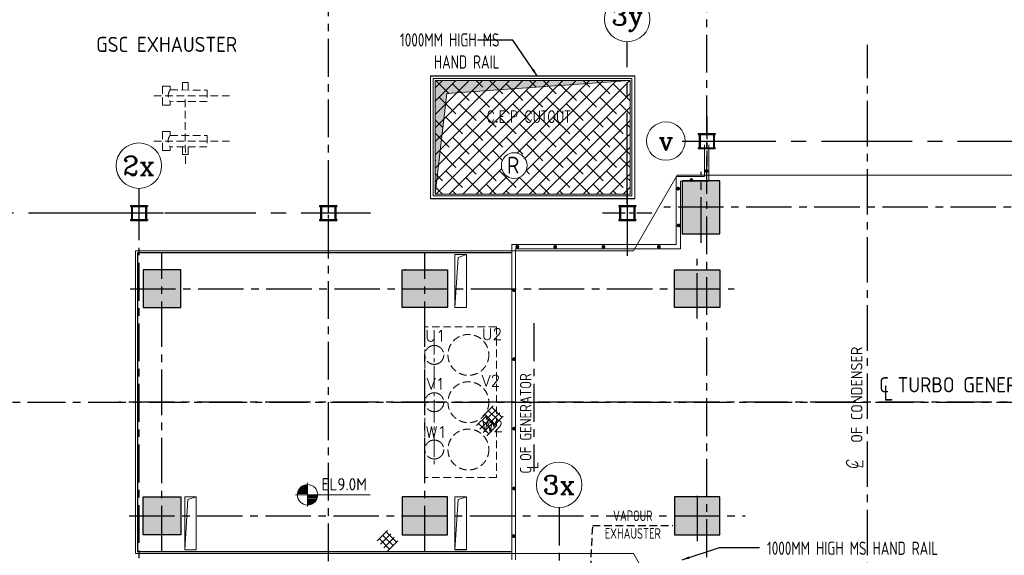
# Model space of a CAD drawing. Extents: x 18893 to 3351893, y -610358 to 406739.
# Tile 69 of 256: x 443057 to 469068, y 113230 to 127381. Entities that reach past the tile are written whole.
import ezdxf
from ezdxf.enums import TextEntityAlignment as Align

# ---------------------------------------------------------------- set-up
doc = ezdxf.new("R2010")
doc.units = 0
doc.header["$LTSCALE"] = 800
doc.header["$MEASUREMENT"] = 0
for name, pattern in [('CENTER', [2, 1.25, -0.25, 0.25, -0.25]), ('CENTER2', [1.125, 0.75, -0.125, 0.125, -0.125]), ('CONTINOUS', [0]), ('HIDDEN', [0.375, 0.25, -0.125])]:
    doc.linetypes.add(name, pattern=pattern)
doc.layers.get('0').update_dxf_attribs({"linetype": 'CONTINUOUS'})
for name, color, linetype, lineweight in [('A-CHEQUERED PLATE HATCH', 254, 'CONTINUOUS', 5), ('DIM', 4, 'CONTINUOUS', 13), ('equip', 251, 'CENTER2', 9), ('EQUPT', 251, 'HIDDEN', 9), ('HANDRAIL', 3, 'CONTINUOUS', 15), ('LOGO', 7, 'CONTINUOUS', 13), ('Opening', 30, 'CONTINUOUS', 15), ('TEXT', 3, 'CONTINUOUS', 15)]:
    doc.layers.add(name, color=color, linetype=linetype, lineweight=lineweight)
for name, color, linetype in [('Aux Ped Stel', 7, 'CONTINUOUS'), ('Aux_col', 7, 'CONTINUOUS'), ('CL', 2, 'CENTER2'), ('GRID', 8, 'CENTER'), ('HATCH', 9, 'CONTINUOUS'), ('PUMPS', 7, 'CONTINUOUS'), ('TGCOL', 2, 'CONTINUOUS'), ('WALL', 6, 'CONTINUOUS')]:
    doc.layers.add(name, color=color, linetype=linetype)
doc.styles.add('ITALIC', font='italicc')
doc.styles.add('ROMANC', font='romanc')
doc.styles.add('ROMANS', font='ISO9.shx', dxfattribs={"width": 0.8})
doc.styles.add('ROMANT', font='romant')
doc.styles.add('S3', font='ROMANS1.SHX', dxfattribs={"width": 0.8})
doc.styles.get("Standard").update_dxf_attribs({"font": 'ISO9'})
doc.linetypes.add('FENCELINE1', pattern='A,0.25,-0.1,[133,ltypeshp.shx,S=0.1,R=0,X=-0.1,Y=0],-0.1,1', length=1.45)
doc.dimstyles.get("Standard").update_dxf_attribs({"dimtxt": 0.18, "dimasz": 0.18, "dimexe": 0.18, "dimexo": 0.0625, "dimgap": 0.09, "dimtad": 0, "dimtih": 1, "dimtoh": 1, "dimdec": 4, "dimzin": 0, "dimdsep": 46, "dimtxsty": 'Standard', "dimcen": 0.09, "dimadec": 0, "dimazin": 0, "dimtfac": 1, "dimtdec": 4, "dimtofl": 0, "dimtmove": 0, "dimatfit": 3, "dimfxl": 0, "dimtolj": 1, "dimtzin": 0, "dimarcsym": 0})

# ---------------------------------------------------------------- blocks, each defined once
blk = doc.blocks.new('*X33')
at = {"color": 0}
for p, q in [((36183, 29400), (36330, 29400)), ((36226, 29425), (36330, 29425)), ((36080, 29200), (36330, 29200)), ((36081, 29225), (36330, 29225)), ((36085, 29250), (36330, 29250)), ((36092, 29275), (36330, 29275)), ((36102, 29300), (36330, 29300)), ((36115, 29325), (36330, 29325)), ((36132, 29350), (36330, 29350)), ((36154, 29375), (36330, 29375))]:
    blk.add_line(p, q, dxfattribs=at)
blk = doc.blocks.new('LL')
for p, q in [((-711, 0), (-711, 423)), ((-1136, 0), (-711, 0)), ((1493, 0), (-711, 0)), ((-711, 0), (-711, -418))]:
    blk.add_line(p, q)
for start, end in [(90, 180), (0, 90), (180, 270), (270, 0)]:
    blk.add_arc((-711, 0), 360, start, end)
at = {"xscale": 1.440000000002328, "yscale": 1.440000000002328, "zscale": 1.440000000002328}
blk.add_blockref('*X33', (-53026, -42044), dxfattribs=at)
at = {"xscale": 1.440000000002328, "yscale": 1.440000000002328, "zscale": 1.440000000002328, "rotation": 180}
blk.add_blockref('*X33', (51604, 42044), dxfattribs=at)
blk = doc.blocks.new('TG DECK')
h = blk.add_hatch(color=5)
h.dxf.hatch_style = 1
h.paths.add_polyline_path([(212046, -77938), (213046, -77938), (213046, -78938), (212046, -78938)])
at = {"layer": 'HATCH'}
h = blk.add_hatch(dxfattribs=at)
h.set_pattern_fill('AR-CONC', color=256, scale=50, style=0)
h.set_pattern_definition([(50, (-234270.1, -192712), (358.6301, -31.37607), [37.5, -412.5]), (355, (-234270.1, -192712), (-69.37567, 376.09607), [30, -330]), (100.451444, (-234240.2, -192714.6), (289.25442, 344.72), [31.8701, -350.57106]), (46.1842, (-234270.1, -192612), (533.62067, -82.75964), [56.25, -618.75]), (96.63564, (-234225.63, -192618.9), (467.331, 487.0593), [47.8052, -525.8569]), (351.18416, (-234270.1, -192612), (467.331, 487.0593), [45, -495]), (21, (-234220.1, -192637), (298.45353, -201.30945), [37.5, -412.5]), (326, (-234220.1, -192637), (121.65767, 362.57502), [30, -330]), (71.451445, (-234195.23, -192653.77), (420.1112, 161.26558), [31.8701, -350.57106]), (37.5, (-234270.1, -192712), (6.079928, 166.446927), [0, -326, 0, -335, 0, -331.25]), (7.5, (-234270.1, -192712), (131.53477, 197.205856), [0, -191, 0, -318.5, 0, -126.25]), (327.5, (-234381.6, -192712), (266.911218, -11.277436), [0, -125, 0, -390, 0, -517.5]), (317.5, (-234431.6, -192712), (291.59308, 50.05249), [0, -162.5, 0, -259, 0, -367.5])])
h.paths.add_polyline_path([(243271, -69588), (242271, -69588), (242271, -70988), (243271, -70988)])
h.paths.add_polyline_path([(238396, -69588), (239396, -69588), (239396, -70988), (238396, -70988)])
h.paths.add_polyline_path([(236086, -70988), (235086, -70988), (235086, -69588), (236086, -69588)])
h.paths.add_polyline_path([(226286, -69588), (226286, -70988), (227286, -70988), (227286, -69588)])
h.paths.add_polyline_path([(226086, -71938), (227286, -71938), (227286, -72938), (226086, -72938)])
h.paths.add_polyline_path([(218887, -71938), (220087, -71938), (220087, -72938), (218887, -72938)])
h.paths.add_polyline_path([(212046, -71938), (212046, -72938), (213046, -72938), (213046, -71938)])
h.paths.add_polyline_path([(218887, -78938), (220087, -78938), (220087, -77938), (218887, -77938)])
h.paths.add_polyline_path([(226086, -78938), (227286, -78938), (227286, -77938), (226086, -77938)])
h.paths.add_polyline_path([(226286, -81288), (226286, -79888), (227286, -79888), (227286, -81288)])
h.paths.add_polyline_path([(236086, -79888), (235086, -79888), (235086, -81288), (236086, -81288)])
h.paths.add_polyline_path([(238396, -81288), (239396, -81288), (239396, -79888), (238396, -79888)])
h.paths.add_polyline_path([(243271, -81288), (242271, -81288), (242271, -79888), (243271, -79888)])
blk.add_lwpolyline([(212046, -77938), (213046, -77938), (213046, -78938), (212046, -78938)], close=True)
at = {"layer": 'CL', "ltscale": 2}
for p, q in [((231186, -84877), (231186, -65999)), ((226786, -71224), (226786, -69353)), ((243578, -70288), (225799, -70288)), ((212546, -79376), (212546, -71500)), ((219486, -79376), (219486, -71500)), ((226686, -73229), (226686, -71648)), ((211701, -72438), (227664, -72438)), ((243471, -75438), (211402, -75438)), ((226693, -79111), (226693, -77765)), ((211677, -78438), (227950, -78438))]:
    blk.add_line(p, q, dxfattribs=at)
at = {"layer": 'HATCH'}
blk.add_line((218987, -71938), (218962, -71938), dxfattribs=at)
at = {"layer": 'TGCOL'}
blk.add_lwpolyline([(226286, -69588), (226286, -70988), (227286, -70988), (227286, -69588), (226286, -69588)], dxfattribs=at)
for points in [[(212046, -71938), (212046, -72938), (213046, -72938), (213046, -71938)], [(218887, -71938), (220087, -71938), (220087, -72938), (218887, -72938)], [(226086, -71938), (227286, -71938), (227286, -72938), (226086, -72938)], [(212046, -78938), (212046, -77938), (213046, -77938), (213046, -78938)], [(218887, -78938), (220087, -78938), (220087, -77938), (218887, -77938)], [(226086, -78938), (227286, -78938), (227286, -77938), (226086, -77938)]]:
    blk.add_lwpolyline(points, close=True, dxfattribs=at)
blk = doc.blocks.new('A$C71B3771A')
at = {"layer": 'DIM', "linetype": 'CONTINOUS', "ltscale": 1.5, "flags": 128}
blk.add_lwpolyline([(12285, 6000), (-5035, 6000), (-6185, 4000), (-19340, 4000), (-19340, -4000), (-6185, -4000), (-5035, -6000), (12285, -6000), (12285, 6000)], dxfattribs=at)
blk.add_blockref('TG DECK', (-231186, 75438))
blk = doc.blocks.new('AUX COL')
at = {"layer": 'Aux Ped Stel'}
for p, q in [((-225, 200), (-225, 175)), ((-225, 200), (225, 200)), ((-225, 175), (225, 175)), ((-200, 175), (-200, -175)), ((-175, 175), (-175, -175)), ((175, 175), (175, -175)), ((200, 175), (200, -175)), ((225, 200), (225, 175)), ((-225, -175), (-225, -200)), ((-225, -175), (225, -175)), ((-225, -200), (225, -200)), ((225, -175), (225, -200))]:
    blk.add_line(p, q, dxfattribs=at)
at = {"layer": 'CL'}
for p, q in [((0, 650), (0, -650)), ((-650, 0), (650, 0))]:
    blk.add_line(p, q, dxfattribs=at)

msp = doc.modelspace()

# ---------------------------------------------------------------- hatches: boundary and pattern name
at = {"layer": 'A-CHEQUERED PLATE HATCH', "linetype": 'Continuous'}
h = msp.add_hatch(dxfattribs=at)
h.set_pattern_fill('ANSI38', color=256, scale=2000, angle=180, style=0)
edge = h.paths.add_edge_path(flags=16)
edge.add_arc((456121.38, 123526.28), 339.74, 0, 180)
edge.add_arc((456121.38, 123526.28), 339.74, 180, 360)
h.paths.add_polyline_path([(459181.54, 125773.93), (459181.54, 122773.93), (454031.54, 122773.93), (454031.54, 125773.93)])
at = {"layer": 'Opening'}
h = msp.add_hatch(color=5, dxfattribs=at)
h.dxf.hatch_style = 1
h.paths.add_polyline_path([(459181.54, 125773.93), (454031.54, 125773.93), (454031.54, 122773.93), (454339.44, 125435.16)])

# ---------------------------------------------------------------- linework, layer by layer
at = {"color": 6}
for p, q in [((453906.54, 125898.93), (459306.54, 125898.93)), ((459306.54, 122648.93), (453906.54, 122648.93))]:
    msp.add_line(p, q, dxfattribs=at)
at = {"color": 2, "linetype": 'CENTER'}
msp.add_line((456641.54, 119359.97), (456641.54, 115444.73), dxfattribs=at)
at = {"color": 2}
for p, q in [((455289.52, 116905.42), (455561.05, 117176.95)), ((455380.03, 116814.91), (455651.56, 117086.44)), ((455438.92, 117050.38), (455710.44, 116778.85)), ((455529.43, 117140.89), (455800.95, 116869.36)), ((455348.41, 116959.87), (455619.94, 116688.34)), ((455470.54, 116724.4), (455742.07, 116995.93)), ((455561.05, 116633.89), (455832.58, 116905.42)), ((452500.09, 113612.03), (452771.62, 113883.55)), ((452590.6, 113521.52), (452862.13, 113793.04)), ((452649.48, 113756.98), (452921.01, 113485.46)), ((452681.11, 113431.01), (452952.64, 113702.54)), ((452739.99, 113847.49), (453011.52, 113575.97)), ((452558.97, 113666.48), (452830.5, 113394.95)), ((452771.62, 113340.5), (453043.15, 113612.03))]:
    msp.add_line(p, q, dxfattribs=at)
at = {"layer": 'DIM', "color": 2}
for centre, radius in [((459106.54, 127398.92), 600), ((460127.18, 124173.93), 508.61), ((446206.54, 123524.03), 600), ((457306.54, 115091.94), 600)]:
    msp.add_circle(centre, radius, dxfattribs=at)
at = {"layer": 'DIM'}
msp.add_circle((456121.38, 123526.28), 339.74, dxfattribs=at)
at = {"layer": 'equip', "linetype": 'HIDDEN'}
for p, q in [((455650.54, 119264.04), (453760.54, 119264.04)), ((453760.54, 119264.04), (453760.54, 115284.04)), ((455650.54, 119264.04), (455650.54, 115284.04)), ((455650.54, 115284.04), (453760.54, 115284.04))]:
    msp.add_line(p, q, dxfattribs=at)
at = {"layer": 'equip'}
for p, q in [((454010.54, 119135.19), (454010.54, 115538.5)), ((455121.89, 116656.21), (455393.42, 116927.74)), ((455212.4, 116565.7), (455483.93, 116837.23)), ((455271.28, 116801.17), (455542.81, 116529.64)), ((455361.79, 116891.68), (455633.32, 116620.15)), ((455180.77, 116710.66), (455452.3, 116439.13)), ((455302.91, 116475.19), (455574.44, 116746.72)), ((455393.42, 116384.68), (455664.95, 116656.21))]:
    msp.add_line(p, q, dxfattribs=at)
at = {"layer": 'equip', "linetype": 'HIDDEN'}
for centre in [(454910.54, 118524.04), (454910.54, 117273.84), (454910.54, 116024.04)]:
    msp.add_circle(centre, 540, dxfattribs=at)
at = {"layer": 'equip'}
for centre in [(454010.54, 118524.04), (454010.52, 117273.86), (454010.54, 116024.04)]:
    msp.add_circle(centre, 250, dxfattribs=at)
at = {"layer": 'EQUPT', "color": 6, "linetype": 'Continuous'}
for p, q in [((453906.54, 122648.93), (453906.54, 125898.93)), ((459306.54, 122648.93), (459306.54, 125898.93))]:
    msp.add_line(p, q, dxfattribs=at)
at = {"layer": 'EQUPT'}
for p, q in [((447357.64, 125723.5), (447507.64, 125723.25)), ((447358.98, 125723.5), (447358.5, 125523.5)), ((447508.5, 125523.25), (447508.98, 125723.25)), ((446602.1, 125373.6), (448619.31, 125373.6)), ((446834.1, 125624.4), (446832.89, 125124.4)), ((447034.1, 125624.06), (446834.1, 125624.4)), ((447033.86, 125524.06), (447034.1, 125624.06)), ((447033.86, 125524.06), (448008.86, 125522.39)), ((448008.86, 125522.39), (448008.13, 125222.39)), ((446832.89, 125124.4), (447032.89, 125124.06)), ((447032.89, 125124.06), (447033.13, 125224.06)), ((448008.13, 125222.39), (447033.13, 125224.06)), ((447433.39, 123571.59), (447431.39, 125345.45)), ((446831.18, 124424.4), (446829.96, 123924.4)), ((447031.18, 124424.06), (446831.18, 124424.4)), ((447030.94, 124324.06), (447031.18, 124424.06)), ((446602.1, 124173.6), (448619.31, 124173.6)), ((447030.94, 124324.06), (448005.94, 124322.39)), ((448005.94, 124322.39), (448005.21, 124022.4)), ((446829.96, 123924.4), (447029.96, 123924.06)), ((447029.96, 123924.06), (447030.21, 124024.06)), ((448005.21, 124022.4), (447030.21, 124024.06)), ((447355.21, 124023.51), (447354.72, 123823.51)), ((447354.72, 123823.51), (447504.72, 123823.25)), ((447504.72, 123823.25), (447505.21, 124023.25))]:
    msp.add_line(p, q, dxfattribs=at)
for centre in [(447224.09, 125373.59), (447221.17, 124173.6)]:
    msp.add_arc(centre, 242.54, 141.657718, 218.063155, dxfattribs=at)
at = {"layer": 'GRID'}
for p, q in [((461206.54, 97181.86), (461206.54, 142862.8)), ((451206.54, 141273.93), (451206.54, 97175.07)), ((438465.42, 117273.93), (477240.35, 117273.93))]:
    msp.add_line(p, q, dxfattribs=at)
at = {"layer": 'GRID', "linetype": 'CENTER2', "ltscale": 4}
for p, q in [((459106.54, 122523.93), (459106.54, 126798.92)), ((460635.79, 124173.93), (472363.34, 124173.93)), ((459106.54, 122523.93), (459106.54, 121139.79)), ((439693.98, 122273.93), (452327.93, 122273.93))]:
    msp.add_line(p, q, dxfattribs=at)
at = {"layer": 'GRID', "linetype": 'CENTER'}
for p, q in [((446206.54, 122556.75), (446206.54, 111868.78)), ((457306.54, 114491.94), (457306.54, 110037.87))]:
    msp.add_line(p, q, dxfattribs=at)
at = {"layer": 'HANDRAIL'}
for p, q in [((461149.04, 123236.35), (461149.04, 124073.93)), ((461264.04, 123111.35), (461264.04, 124073.93)), ((461149.04, 123236.35), (460399.83, 123236.35)), ((460399.83, 121438.93), (460399.83, 123236.35)), ((460514.54, 123236.35), (460399.83, 123236.35)), ((461264.04, 123111.35), (460514.83, 123111.35)), ((460514.83, 121323.93), (460514.83, 123111.35)), ((456056.54, 121438.93), (456056.54, 113108.93)), ((456056.54, 121438.93), (460399.83, 121438.93)), ((456156.54, 121323.93), (456156.54, 113108.93)), ((456156.54, 121323.93), (460514.83, 121323.93))]:
    msp.add_line(p, q, dxfattribs=at)
at = {"layer": 'HANDRAIL', "linetype": 'FENCELINE1', "ltscale": 0.75}
msp.add_lwpolyline([(459231.54, 122723.93), (453981.54, 122723.93), (453981.54, 125823.93), (459231.54, 125823.93)], close=True, dxfattribs=at)
at = {"layer": 'HANDRAIL', "color": 7, "const_width": 50}
for points in [[(461200.55, 123406.54, -1), (461200.55, 123356.54, -1)], [(460800.37, 123169.95, -1), (460800.37, 123119.95, -1)], [(460451.33, 122941.44, -1), (460451.33, 122891.44, -1)], [(460465.92, 121919.74, 1), (460465.92, 121969.74, 1)], [(456204.05, 121356, 1), (456204.05, 121406, 1)], [(457204.05, 121356, 1), (457204.05, 121406, 1)], [(458479.69, 121356, 1), (458479.69, 121406, 1)], [(459942.91, 121356, 1), (459942.91, 121406, 1)], [(456118.26, 120211.23, 1), (456118.26, 120261.23, 1)], [(456118.26, 118386.61, 1), (456118.26, 118436.61, 1)], [(456118.26, 116551.63, 1), (456118.26, 116601.63, 1)], [(456118.26, 114970.73, 1), (456118.26, 115020.73, 1)], [(456106.98, 113713.49, 1), (456106.98, 113763.49, 1)]]:
    msp.add_lwpolyline(points, format="xyb", close=True, dxfattribs=at)
at = {"layer": 'Opening'}
for p, q in [((454856.54, 121173.93), (454556.54, 121173.93)), ((454556.54, 121173.93), (454556.54, 119773.93)), ((454556.54, 119773.93), (454638.79, 121100.77)), ((454638.79, 121100.77), (454856.54, 121173.93)), ((454856.54, 121173.93), (454856.54, 119773.93)), ((454856.54, 119773.93), (454556.54, 119773.93)), ((447716.54, 114773.93), (447416.54, 114773.93)), ((447416.54, 114773.93), (447416.54, 113373.93)), ((447498.79, 114700.77), (447716.54, 114773.93)), ((447716.54, 114773.93), (447716.54, 113373.93)), ((454556.54, 113373.93), (454556.54, 114773.93)), ((454856.54, 114773.93), (454556.54, 114773.93)), ((454638.79, 114700.77), (454856.54, 114773.93)), ((454856.54, 114773.93), (454856.54, 113373.93)), ((447416.54, 113373.93), (447498.79, 114700.77)), ((454556.54, 113373.93), (454638.79, 114700.77)), ((447716.54, 113373.93), (447416.54, 113373.93)), ((454856.54, 113373.93), (454556.54, 113373.93))]:
    msp.add_line(p, q, dxfattribs=at)
at = {"layer": 'Opening', "flags": 128}
msp.add_lwpolyline([(459181.54, 125773.93), (454339.44, 125435.16), (454031.54, 122773.93)], dxfattribs=at)
at = {"layer": 'Opening'}
msp.add_lwpolyline([(459181.54, 122773.93), (454031.54, 122773.93), (454031.54, 125773.93), (459181.54, 125773.93)], close=True, dxfattribs=at)
at = {"layer": 'PUMPS', "color": 4}
msp.add_line((454856.54, 113373.93), (454556.54, 113373.93), dxfattribs=at)
at = {"layer": 'WALL'}
for p, q in [((446166.54, 121223.93), (446166.54, 113323.93)), ((456056.54, 121223.93), (446166.54, 121223.93)), ((456056.54, 113323.93), (446166.54, 113323.93))]:
    msp.add_line(p, q, dxfattribs=at)

# ---------------------------------------------------------------- block references
at = {"layer": 'Aux_col'}
for p in [(461206.54, 124174.03), (446206.54, 122274.03), (446206.54, 122274.03), (451206.54, 122274.03), (451206.54, 122274.03), (459106.54, 122274.03)]:
    msp.add_blockref('AUX COL', p, dxfattribs=at)
at = {"layer": 'DIM'}
msp.add_blockref('A$C71B3771A', (465456.54, 117273.93), dxfattribs=at)
ref = msp.add_blockref('LL', (451195.54, 114828.35), dxfattribs=dict(at, xscale=0.75, yscale=0.75, zscale=0.75))
ref.add_attrib('LEVEL', 'EL9.0M', (451029.24, 114943.99), dxfattribs={"layer": '0', "height": 324, "flags": 4})

# ---------------------------------------------------------------- texts
at = {"layer": 'equip', "style": 'ROMANT'}
for s, p in [('U1', (453772.2, 118877.67)), ('U2', (455264.79, 118923.28)), ('V1', (453810.65, 117609.44)), ('V2', (455264.79, 117692.4)), ('W2', (455264.79, 116489.94)), ('W1', (453783.22, 116336.79))]:
    msp.add_text(s, height=300, dxfattribs=at).set_placement(p)
at = {"layer": 'EQUPT', "insert": (459252.37, 114414.1), "char_height": 280, "width": 2112, "attachment_point": 2}
msp.add_mtext('{\\W0.8;VAPOUR EXHAUSTER}', dxfattribs=at)
at = {"layer": 'LOGO', "color": 4, "style": 'ROMANS'}
msp.add_text('GSC EXHAUSTER', height=400, dxfattribs=at).set_placement((445078.6, 126527.63))
for s, p in [('C TURBO GENERATOR', (465763.29, 117735.03)), ('L', (465877.5, 117519.49))]:
    msp.add_text(s, height=400, dxfattribs=at).set_placement(p, align=Align.MIDDLE_LEFT)
at = {"layer": 'TEXT', "style": 'ROMANC'}
for s, p in [('3y', (459106.54, 127398.92)), ('v', (460127.18, 124173.93)), ('2x', (446206.54, 123524.03)), ('3x', (457306.54, 115091.94))]:
    msp.add_text(s, height=500, dxfattribs=at).set_placement(p, align=Align.MIDDLE)
at = {"layer": 'TEXT', "style": 'ROMANS'}
msp.add_text('R', height=445.34, dxfattribs=at).set_placement((455927.49, 123315.06))
at = {"layer": 'TEXT'}
msp.add_text('OF CONDENSER', height=300, rotation=90, dxfattribs=at).set_placement((465318.81, 116201.92))
at = {"layer": 'TEXT', "width": 0.9}
msp.add_text('C OF GENERATOR', height=300, rotation=90, dxfattribs=at).set_placement((456423.39, 115391.22), align=Align.MIDDLE_LEFT)
at = {"layer": 'TEXT'}
msp.add_text('L', height=300, rotation=90, dxfattribs=at).set_placement((456609.25, 115505.43), align=Align.MIDDLE_LEFT)
at = {"layer": 'TEXT', "linetype": 'Continuous', "style": 'ITALIC', "width": 0.85}
msp.add_text('C', height=300, rotation=90, dxfattribs=at).set_placement((465198.49, 115483.05), (465198.49, 115725.91), align=Align.FIT)
at = {"layer": 'TEXT', "linetype": 'Continuous', "style": 'ITALIC'}
msp.add_text('L', height=300, rotation=90, dxfattribs=at).set_placement((465332.69, 115501.82), (465332.69, 115744.68), align=Align.FIT)
at = {"layer": 'TEXT'}
for s, insert, char_height, width, attachment_point, style in [('1000MM HIGH MS HAND RAIL ', (455732.43, 127021.82), 350, 3584.956, 3, 'ROMANS'), ('C.E.P CUTOUT', (456501.65, 124968.81), 300, 2920.0642, 2, 'S3'), ('1000MM HIGH MS HAND RAIL ', (462799.32, 113591.56), 350, 6833.869, 1, 'ROMANS')]:
    msp.add_mtext(s, dxfattribs=dict(at, insert=insert, char_height=char_height, width=width, attachment_point=attachment_point, style=style))

# ---------------------------------------------------------------- leaders
at = {"layer": 'DIM'}
for points in [[(456728.33, 125898.93), (456080.92, 126840.49), (455148.66, 126840.49)], [(460556.54, 113108.93), (461539.93, 113434.65), (462599.2, 113434.65)]]:
    msp.add_leader(points, dimstyle='Standard', override={"dimscale": 200, "dimtxt": 2, "dimasz": 1, "dimexe": 0, "dimexo": 0, "dimgap": 0.5, "dimtih": 0, "dimtoh": 0, "dimdec": 0, "dimcen": 0, "dimclrd": 256, "dimclre": 256, "dimclrt": 256, "dimtdec": 0, "dimtofl": 1, "dimatfit": 0, "dimfxl": 0}, dxfattribs=at)
at = {"layer": 'EQUPT'}
msp.add_leader([(458129.63, 112580.08), (458195.57, 114019.71), (460308.37, 114019.71)], dimstyle='Standard', override={"dimscale": 100, "dimtxt": 2, "dimasz": 2, "dimexe": 0, "dimexo": 0, "dimgap": 1, "dimtad": 0, "dimtih": 0, "dimtoh": 0, "dimdec": 0, "dimcen": 0, "dimclrd": 256, "dimclre": 256, "dimclrt": 256, "dimtdec": 0, "dimtofl": 1, "dimatfit": 0}, dxfattribs=at)

doc.saveas('drawing.dxf')
